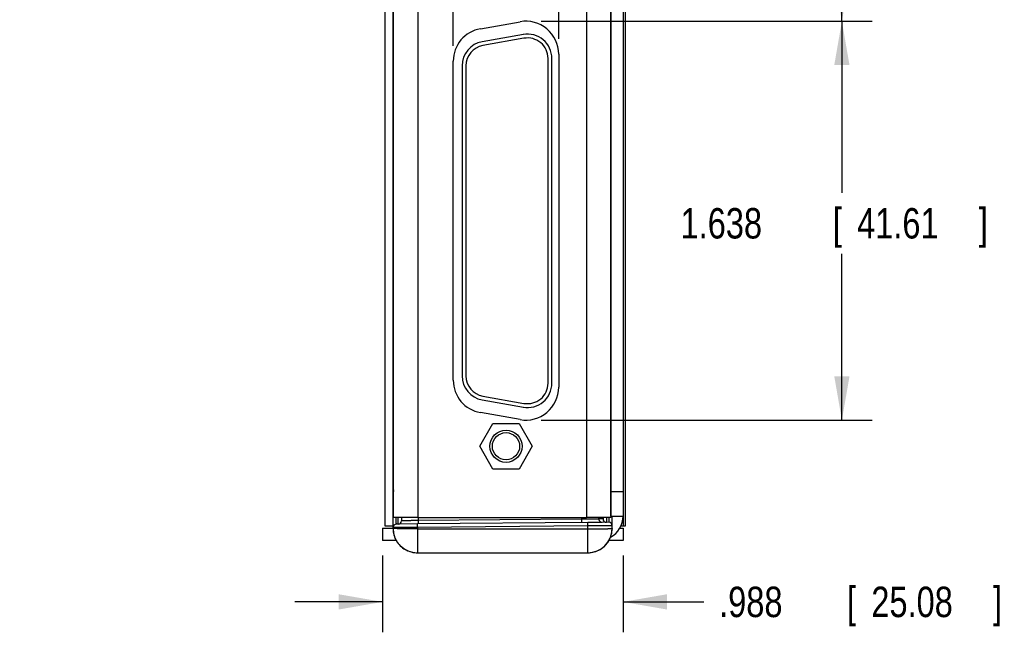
# Model space of a CAD drawing. Header units: inches. Extents: x 0 to 22, y 0 to 17.
# Tile 25 of 35: x 14.8 to 18.8, y 8.6 to 11.2. Entities that reach past the tile are written whole.
import ezdxf

# ---------------------------------------------------------------- set-up
doc = ezdxf.new("R2010")
doc.units = ezdxf.units.IN
doc.header["$LTSCALE"] = 1.21
doc.header["$MEASUREMENT"] = 0
doc.layers.get('0').update_dxf_attribs({"linetype": 'CONTINUOUS'})
doc.layers.add('DIMENSIONS', color=7, linetype='CONTINUOUS')
doc.styles.get("Standard").update_dxf_attribs({"font": 'txt', "width": 0.8})
doc.dimstyles.new('DIMSTYLE_1', dxfattribs={"dimtxt": 0.125, "dimasz": 0.18, "dimexe": 0.18, "dimexo": 0.0625, "dimgap": 0.09, "dimtad": 0, "dimtih": 1, "dimtoh": 1, "dimdec": 3, "dimzin": 4, "dimdsep": 46, "dimtxsty": 'STANDARD', "dimblk": '_FILLED', "dimblk1": '_FILLED', "dimblk2": '_FILLED', "dimcen": 0.09, "dimadec": 0, "dimazin": 0, "dimtp": 0.01, "dimtm": 0.01, "dimtfac": 1, "dimtdec": 3, "dimtofl": 0, "dimtmove": 0, "dimatfit": 3, "dimldrblk": '_FILLED', "dimfxl": 1, "dimtolj": 1, "dimtzin": 4, "dimarcsym": 0})

# ---------------------------------------------------------------- blocks, each defined once
blk = doc.blocks.new('_FILLED')
at = {"color": 0, "linetype": 'BYBLOCK'}
blk.add_solid([(0, 0), (-1, 0.174), (-1, -0.174)], dxfattribs=at)
blk = doc.blocks.new('*D4')
at = {"layer": 'DIMENSIONS', "color": 2, "linetype": 'CONTINUOUS'}
for p, q in [((16.2518, 8.9512), (16.2518, 8.636)), ((17.2393, 8.9512), (17.2393, 8.636)), ((16.2518, 8.761), (15.8918, 8.761)), ((17.2393, 8.761), (17.5716, 8.761))]:
    blk.add_line(p, q, dxfattribs=at)
at = {"layer": 'DIMENSIONS', "color": 2, "linetype": 'CONTINUOUS', "xscale": 0.18, "yscale": 0.18, "zscale": 0.18}
blk.add_blockref('_FILLED', (16.2518, 8.761), dxfattribs=at)
at = {"layer": 'DIMENSIONS', "color": 2, "linetype": 'CONTINUOUS', "xscale": 0.18, "yscale": 0.18, "zscale": 0.18, "rotation": 180}
blk.add_blockref('_FILLED', (17.2393, 8.761), dxfattribs=at)
at = {"layer": 'DIMENSIONS', "color": 2, "linetype": 'CONTINUOUS', "width": 0.8}
for s, p in [('.988', (17.6341, 8.6985)), ('[', (18.1591, 8.6985)), ('25.08', (18.2591, 8.6985)), (']', (18.7591, 8.6985))]:
    blk.add_text(s, height=0.125, dxfattribs=at).set_placement(p)
blk = doc.blocks.new('*D5')
at = {"layer": 'DIMENSIONS', "color": 2, "linetype": 'CONTINUOUS'}
for p, q in [((17.1573, 12.4318), (18.2632, 12.4318)), ((18.1382, 12.4318), (18.1382, 11.9395)), ((18.1382, 11.1457), (18.1382, 11.6895)), ((16.9028, 11.1457), (18.2632, 11.1457))]:
    blk.add_line(p, q, dxfattribs=at)
at = {"layer": 'DIMENSIONS', "color": 2, "linetype": 'CONTINUOUS', "xscale": 0.18, "yscale": 0.18, "zscale": 0.18}
for p, rotation in [((18.1382, 12.4318), 90), ((18.1382, 11.1457), 270)]:
    blk.add_blockref('_FILLED', p, dxfattribs=dict(at, rotation=rotation))
at = {"layer": 'DIMENSIONS', "color": 2, "linetype": 'CONTINUOUS', "width": 0.8}
for s, p in [('1.286', (17.4757, 11.752)), ('[', (18.1007, 11.752)), ('32.66', (18.2007, 11.752)), (']', (18.7007, 11.752))]:
    blk.add_text(s, height=0.125, dxfattribs=at).set_placement(p)
blk = doc.blocks.new('*D6')
at = {"layer": 'DIMENSIONS', "color": 2, "linetype": 'CONTINUOUS'}
for p, q in [((16.9028, 11.1457), (18.2632, 11.1457)), ((18.1382, 11.1457), (18.1382, 10.441)), ((18.1382, 9.5076), (18.1382, 10.191)), ((16.9028, 9.5076), (18.2632, 9.5076))]:
    blk.add_line(p, q, dxfattribs=at)
at = {"layer": 'DIMENSIONS', "color": 2, "linetype": 'CONTINUOUS', "xscale": 0.18, "yscale": 0.18, "zscale": 0.18}
for p, rotation in [((18.1382, 11.1457), 90), ((18.1382, 9.5076), 270)]:
    blk.add_blockref('_FILLED', p, dxfattribs=dict(at, rotation=rotation))
at = {"layer": 'DIMENSIONS', "color": 2, "linetype": 'CONTINUOUS', "width": 0.8}
for s, p in [('1.638', (17.4757, 10.2535)), ('[', (18.1007, 10.2535)), ('41.61', (18.2007, 10.2535)), (']', (18.7007, 10.2535))]:
    blk.add_text(s, height=0.125, dxfattribs=at).set_placement(p)
blk = doc.blocks.new('*D7')
at = {"layer": 'DIMENSIONS', "color": 2, "linetype": 'CONTINUOUS'}
for p, q in [((16.2948, 12.3943), (16.2948, 12.7518)), ((16.5423, 11.0445), (16.5423, 12.7518)), ((16.2948, 12.6268), (15.9491, 12.6268)), ((16.5423, 12.6268), (16.9023, 12.6268))]:
    blk.add_line(p, q, dxfattribs=at)
at = {"layer": 'DIMENSIONS', "color": 2, "linetype": 'CONTINUOUS', "xscale": 0.18, "yscale": 0.18, "zscale": 0.18}
blk.add_blockref('_FILLED', (16.2948, 12.6268), dxfattribs=at)
at = {"layer": 'DIMENSIONS', "color": 2, "linetype": 'CONTINUOUS', "xscale": 0.18, "yscale": 0.18, "zscale": 0.18, "rotation": 180}
blk.add_blockref('_FILLED', (16.5423, 12.6268), dxfattribs=at)
at = {"layer": 'DIMENSIONS', "color": 2, "linetype": 'CONTINUOUS', "width": 0.8}
for s, p in [('[', (15.2866, 12.5643)), (']', (15.7866, 12.5643)), ('.248', (14.7616, 12.5643)), ('6.29', (15.3866, 12.5643))]:
    blk.add_text(s, height=0.125, dxfattribs=at).set_placement(p)
blk = doc.blocks.new('*D8')
at = {"layer": 'DIMENSIONS', "color": 2, "linetype": 'CONTINUOUS'}
for p, q in [((16.5423, 11.0445), (16.5423, 12.9479)), ((16.9753, 11.0732), (16.9753, 12.9479)), ((16.5423, 12.8229), (16.1823, 12.8229)), ((16.9753, 12.8229), (17.3307, 12.8229))]:
    blk.add_line(p, q, dxfattribs=at)
at = {"layer": 'DIMENSIONS', "color": 2, "linetype": 'CONTINUOUS', "xscale": 0.18, "yscale": 0.18, "zscale": 0.18}
blk.add_blockref('_FILLED', (16.5423, 12.8229), dxfattribs=at)
at = {"layer": 'DIMENSIONS', "color": 2, "linetype": 'CONTINUOUS', "xscale": 0.18, "yscale": 0.18, "zscale": 0.18, "rotation": 180}
blk.add_blockref('_FILLED', (16.9753, 12.8229), dxfattribs=at)
at = {"layer": 'DIMENSIONS', "color": 2, "linetype": 'CONTINUOUS', "width": 0.8}
for s, p in [('.433', (17.3932, 12.7604)), ('[', (17.9182, 12.7604)), ('11', (18.0182, 12.7604)), (']', (18.2182, 12.7604))]:
    blk.add_text(s, height=0.125, dxfattribs=at).set_placement(p)

msp = doc.modelspace()

# ---------------------------------------------------------------- linework, layer by layer
at = {"color": 7, "linetype": 'CONTINUOUS'}
for p, q in [((16.2613, 12.3257), (16.2613, 9.0737)), ((16.2948, 9.0628), (16.2948, 12.3321)), ((17.2414, 9.0737), (17.2414, 12.3257)), ((17.2493, 9.0737), (17.2493, 12.3257)), ((16.2973, 9.1078), (16.2973, 12.287)), ((16.3973, 12.2867), (16.3973, 9.1077)), ((17.0888, 12.2867), (17.0888, 9.1077)), ((17.1888, 12.2868), (17.1888, 9.1078)), ((17.1893, 9.1137), (17.1893, 12.2857)), ((17.2393, 12.2857), (17.2393, 9.1137)), ((16.6539, 11.115), (16.8169, 11.1437)), ((16.83, 11.0916), (16.661, 11.0618)), ((16.83, 11.0917), (16.83, 11.0916)), ((16.661, 11.0619), (16.661, 11.0618)), ((16.8327, 11.0758), (16.6637, 11.046)), ((16.9753, 11.0107), (16.9753, 9.6426)), ((16.5423, 9.6714), (16.5423, 10.982)), ((16.5783, 10.9633), (16.5783, 9.6889)), ((16.5943, 10.9633), (16.5943, 9.6889)), ((16.9313, 9.6591), (16.9313, 10.9931)), ((16.9473, 9.6591), (16.9473, 10.9931)), ((16.661, 9.5904), (16.83, 9.5606)), ((16.6637, 9.6062), (16.6637, 9.6063)), ((16.6637, 9.6062), (16.8327, 9.5764)), ((16.8327, 9.5764), (16.8327, 9.5765)), ((16.8169, 9.5097), (16.6539, 9.5384)), ((16.6509, 9.4001), (16.7048, 9.4936)), ((16.7048, 9.4936), (16.7048, 9.4937)), ((16.7048, 9.4936), (16.8128, 9.4936)), ((16.8128, 9.4936), (16.8128, 9.4937)), ((16.8128, 9.4936), (16.8668, 9.4001)), ((16.7048, 9.3066), (16.6509, 9.4001)), ((16.8668, 9.4001), (16.8128, 9.3066)), ((16.2973, 9.3032), (16.2948, 9.3032)), ((16.8128, 9.3066), (16.7048, 9.3066)), ((17.1893, 9.2137), (17.2393, 9.2137)), ((16.2948, 9.1712), (16.2973, 9.1712)), ((16.2948, 9.1607), (16.2973, 9.1607)), ((17.1893, 9.1683), (17.1888, 9.1683)), ((16.2976, 9.1078), (16.2973, 9.1078)), ((16.3273, 9.1077), (16.2976, 9.1078)), ((16.3973, 9.1077), (16.3273, 9.1077)), ((16.3298, 9.1077), (16.3298, 9.0942)), ((16.3973, 9.1077), (17.0888, 9.1077)), ((16.3986, 9.1077), (16.3986, 9.0949)), ((17.0688, 9.1007), (16.3986, 9.0949)), ((17.0688, 9.1077), (17.0688, 9.1007)), ((17.1587, 9.1077), (17.0888, 9.1077)), ((17.14, 9.1077), (17.14, 9.1015)), ((17.1571, 9.1019), (17.14, 9.1015)), ((17.1888, 9.1078), (17.1587, 9.1077)), ((17.1893, 9.1137), (17.2393, 9.1137)), ((17.1948, 9.0628), (17.1948, 9.1137)), ((16.2518, 9.0637), (16.2948, 9.0637)), ((16.2518, 9.0637), (16.2518, 9.0137)), ((16.2613, 9.0737), (16.2948, 9.0737)), ((16.3085, 9.0803), (16.3085, 9.0806)), ((16.3162, 9.0804), (16.3085, 9.0803)), ((16.3947, 9.081), (16.3162, 9.0804)), ((16.3947, 9.081), (16.3162, 9.0804)), ((16.3162, 9.0804), (16.3162, 9.0807)), ((17.0947, 9.0871), (16.3947, 9.081)), ((16.3948, 9.067), (16.3947, 9.081)), ((17.0948, 9.0731), (16.3948, 9.067)), ((16.3948, 9.067), (16.3948, 8.9628)), ((16.3948, 9.0609), (17.0948, 9.0609)), ((17.1539, 9.0877), (17.0947, 9.0872)), ((17.1539, 9.0877), (17.0947, 9.0871)), ((17.0948, 9.0731), (17.0947, 9.0871)), ((17.0948, 8.9628), (17.0948, 9.0731)), ((17.1809, 9.0879), (17.1539, 9.0877)), ((17.1809, 9.0882), (17.1809, 9.0879)), ((17.1948, 9.0628), (17.1948, 9.0603)), ((17.2259, 9.0637), (17.2393, 9.0637)), ((17.2309, 9.0737), (17.2493, 9.0737)), ((17.2393, 9.0637), (17.2393, 9.0137)), ((16.3078, 9.0137), (16.2518, 9.0137)), ((17.2393, 9.0137), (17.1819, 9.0137)), ((16.3948, 8.9628), (17.0948, 8.9628))]:
    msp.add_line(p, q, dxfattribs=at)
for points in [[(16.2948, 9.0628), (16.2951, 9.0559), (16.2958, 9.0491), (16.2969, 9.0425), (16.2985, 9.0359), (16.3005, 9.0297), (16.3029, 9.0235), (16.3056, 9.0176), (16.3087, 9.0119), (16.3123, 9.0063), (16.316, 9.0012), (16.3201, 8.9963), (16.3247, 8.9914), (16.3293, 8.9872), (16.3343, 8.9832), (16.3397, 8.9793), (16.3453, 8.9759), (16.351, 8.9728), (16.3572, 8.9701), (16.3634, 8.9678), (16.3698, 8.9659), (16.3765, 8.9645), (16.3832, 8.9634)], [(17.0948, 8.9628), (17.1016, 8.963), (17.1084, 8.9637), (17.1149, 8.9648), (17.1215, 8.9664), (17.1277, 8.9683), (17.1338, 8.9707), (17.1398, 8.9734), (17.1453, 8.9765), (17.1509, 8.98), (17.1561, 8.9837), (17.1609, 8.9877), (17.1657, 8.9922), (17.1701, 8.9969), (17.174, 9.0017), (17.1778, 9.0069), (17.1814, 9.0126), (17.1843, 9.0181), (17.187, 9.0239), (17.1893, 9.03), (17.1913, 9.0365), (17.1928, 9.0428), (17.1939, 9.0493), (17.1946, 9.056), (17.1948, 9.0603)], [(16.3832, 8.9634), (16.39, 8.9629), (16.3948, 8.9628)]]:
    msp.add_lwpolyline(points, dxfattribs=at)
for radius in [0.066, 0.056]:
    msp.add_circle((16.7588, 9.4001), radius, dxfattribs=at)
for centre, radius, start, end in [((16.8403, 11.0107), 0.135, 0, 100), ((16.6773, 10.982), 0.135, 100, 180), ((16.8473, 10.9931), 0.1, 0, 100), ((16.6783, 10.9633), 0.1, 100, 180), ((16.6783, 10.9633), 0.084, 100, 180), ((16.8473, 10.9931), 0.084, 0, 100), ((16.6773, 9.6714), 0.135, 180, 260), ((16.6783, 9.6889), 0.1, 180, 260), ((16.6783, 9.6889), 0.084, 180, 260), ((16.8403, 9.6426), 0.135, 260, 360), ((16.8473, 9.6591), 0.1, 260, 360), ((16.8473, 9.6591), 0.084, 260, 360), ((16.3148, 9.2119), 0.02, 151.109, 180), ((17.1393, 9.1137), 0.1, 299.0484, 360), ((16.3086, 9.0665), 0.0138, 90.5, 180), ((16.3948, 9.0628), 0.1, 180, 270), ((16.316, 9.0942), 0.0138, 270.5, 360), ((17.0948, 9.0628), 0.1, 270, 358.6214), ((17.181, 9.0742), 0.0138, 0, 90.5)]:
    msp.add_arc(centre, radius, start, end, dxfattribs=at)
for points, knots in [([(16.2973, 9.2213), (16.2971, 9.221), (16.2967, 9.2202), (16.2961, 9.2188), (16.2955, 9.2172), (16.2951, 9.2155), (16.2949, 9.2137), (16.2948, 9.2125), (16.2948, 9.2119)], [0, 0, 0, 0, 0.115466, 0.282649, 0.45318, 0.629228, 0.811601, 1, 1, 1, 1]), ([(16.2973, 9.2144), (16.2972, 9.2143), (16.2969, 9.214), (16.2964, 9.2133), (16.2958, 9.2125), (16.2954, 9.2116), (16.2951, 9.2107), (16.2949, 9.2097), (16.2948, 9.2091), (16.2948, 9.2088)], [0, 0, 0, 0, 0.049339, 0.218647, 0.382457, 0.541431, 0.69656, 0.848987, 1, 1, 1, 1]), ([(16.2948, 9.1969), (16.2948, 9.1972), (16.2949, 9.1979), (16.2951, 9.199), (16.2956, 9.2001), (16.2962, 9.2011), (16.2968, 9.2018), (16.2972, 9.2023), (16.2973, 9.2024)], [0, 0, 0, 0, 0.172646, 0.347381, 0.526123, 0.710475, 0.901638, 1, 1, 1, 1]), ([(16.3085, 9.0808), (16.3085, 9.0811), (16.3084, 9.0815), (16.3085, 9.0826), (16.3084, 9.084), (16.3084, 9.0858), (16.3084, 9.088), (16.3084, 9.0906), (16.3084, 9.0935), (16.3084, 9.0967), (16.3084, 9.1003), (16.3084, 9.104), (16.3084, 9.1065), (16.3083, 9.1077)], [0, 0, 0, 0, 0.022825, 0.06064, 0.113265, 0.180435, 0.261798, 0.35694, 0.465384, 0.586512, 0.71973, 0.864442, 1, 1, 1, 1]), ([(16.3162, 9.0809), (16.3161, 9.0812), (16.3163, 9.0816), (16.3162, 9.0827), (16.3162, 9.0841), (16.3162, 9.0859), (16.3163, 9.0881), (16.3163, 9.0906), (16.3163, 9.0935), (16.3163, 9.0968), (16.3163, 9.1004), (16.3163, 9.1041), (16.3163, 9.1065), (16.3163, 9.1077)], [0, 0, 0, 0, 0.022902, 0.060845, 0.11364, 0.181019, 0.262637, 0.358077, 0.466853, 0.588409, 0.722132, 0.867302, 1, 1, 1, 1]), ([(17.0688, 9.1007), (17.0688, 9.1002), (17.0688, 9.0992), (17.0688, 9.0977), (17.0688, 9.0962), (17.0688, 9.0948), (17.0688, 9.0934), (17.0688, 9.0922), (17.0688, 9.091), (17.0688, 9.09), (17.0688, 9.0891), (17.0688, 9.0883), (17.0687, 9.0878), (17.0687, 9.0873), (17.0687, 9.0871), (17.0687, 9.0869), (17.0687, 9.0869)], [0, 0, 0, 0, 0.111844, 0.222287, 0.329942, 0.433455, 0.531526, 0.622922, 0.706494, 0.781194, 0.846082, 0.900347, 0.943309, 0.974436, 0.993361, 1, 1, 1, 1]), ([(17.14, 9.1015), (17.1398, 9.1015), (17.1395, 9.1015), (17.1387, 9.1015), (17.1376, 9.1015), (17.1361, 9.1014), (17.1342, 9.1014), (17.132, 9.1014), (17.1295, 9.1014), (17.1266, 9.1013), (17.1234, 9.1013), (17.12, 9.1013), (17.1162, 9.1012), (17.1122, 9.1012), (17.108, 9.1011), (17.1035, 9.1011), (17.0989, 9.101), (17.0941, 9.101), (17.0892, 9.1009), (17.0842, 9.1009), (17.0791, 9.1008), (17.074, 9.1008), (17.0705, 9.1007), (17.0688, 9.1007)], [0, 0, 0, 0, 0.005224, 0.015795, 0.031659, 0.052726, 0.078881, 0.109978, 0.145833, 0.186264, 0.231045, 0.27993, 0.332665, 0.388957, 0.448499, 0.510976, 0.576032, 0.643333, 0.712495, 0.783133, 0.854864, 0.927289, 1, 1, 1, 1]), ([(17.14, 9.1015), (17.14, 9.101), (17.14, 9.0999), (17.1403, 9.0984), (17.1407, 9.0969), (17.1413, 9.0955), (17.1421, 9.0941), (17.143, 9.0928), (17.144, 9.0917), (17.1452, 9.0907), (17.1465, 9.0898), (17.1478, 9.089), (17.1493, 9.0884), (17.1508, 9.088), (17.1523, 9.0878), (17.1533, 9.0877), (17.1539, 9.0877)], [0, 0, 0, 0, 0.07145, 0.142899, 0.214346, 0.28579, 0.35723, 0.428666, 0.500097, 0.571524, 0.642946, 0.714363, 0.785776, 0.857186, 0.928594, 1, 1, 1, 1]), ([(17.158, 9.1077), (17.158, 9.1073), (17.1579, 9.1064), (17.1578, 9.105), (17.1576, 9.1037), (17.1574, 9.1028), (17.1573, 9.1022), (17.1571, 9.1019), (17.1571, 9.1019)], [0, 0, 0, 0, 0.200407, 0.479303, 0.698702, 0.857815, 0.956716, 1, 1, 1, 1]), ([(17.1571, 9.1019), (17.1571, 9.1014), (17.1571, 9.1004), (17.1574, 9.0988), (17.1578, 9.0973), (17.1584, 9.0959), (17.1592, 9.0945), (17.1601, 9.0933), (17.1611, 9.0921), (17.1623, 9.0911), (17.1636, 9.0902), (17.1649, 9.0894), (17.1664, 9.0889), (17.1679, 9.0884), (17.1694, 9.0882), (17.1704, 9.0881), (17.1709, 9.0881)], [0, 0, 0, 0, 0.07145, 0.142899, 0.214346, 0.28579, 0.35723, 0.428666, 0.500097, 0.571524, 0.642946, 0.714363, 0.785776, 0.857186, 0.928594, 1, 1, 1, 1]), ([(17.1723, 9.1077), (17.1722, 9.1065), (17.1722, 9.1043), (17.1721, 9.101), (17.1719, 9.0981), (17.1718, 9.0955), (17.1717, 9.0933), (17.1715, 9.0915), (17.1714, 9.0901), (17.1713, 9.0891), (17.1712, 9.0885), (17.171, 9.0882), (17.1709, 9.0881)], [0, 0, 0, 0, 0.181419, 0.347356, 0.495901, 0.626277, 0.737848, 0.830074, 0.902503, 0.954839, 0.987009, 1, 1, 1, 1]), ([(17.1811, 9.1077), (17.1811, 9.1066), (17.1811, 9.1043), (17.1811, 9.1011), (17.1811, 9.0982), (17.181, 9.0956), (17.181, 9.0934), (17.181, 9.0916), (17.181, 9.0902), (17.181, 9.0891), (17.1809, 9.0887), (17.1809, 9.0884)], [0, 0, 0, 0, 0.181855, 0.350899, 0.502091, 0.634748, 0.748258, 0.841962, 0.915371, 0.968142, 1, 1, 1, 1]), ([(16.3948, 9.0609), (16.3926, 9.0609), (16.388, 9.061), (16.3812, 9.061), (16.3745, 9.061), (16.3679, 9.061), (16.3614, 9.0611), (16.3551, 9.0611), (16.3489, 9.0611), (16.343, 9.0612), (16.3373, 9.0613), (16.3318, 9.0614), (16.3267, 9.0614), (16.3219, 9.0615), (16.3174, 9.0616), (16.3133, 9.0617), (16.3095, 9.0618), (16.3062, 9.0619), (16.3032, 9.062), (16.3008, 9.0621), (16.2987, 9.0623), (16.2971, 9.0624), (16.2959, 9.0625), (16.2953, 9.0626), (16.2948, 9.0627), (16.2948, 9.0628)], [0, 0, 0, 0, 0.068196, 0.136074, 0.203317, 0.269613, 0.334653, 0.398132, 0.459756, 0.519237, 0.576299, 0.630674, 0.68211, 0.730368, 0.775222, 0.816464, 0.853902, 0.887362, 0.91669, 0.941748, 0.962424, 0.978624, 0.990281, 0.997366, 1, 1, 1, 1]), ([(16.3948, 9.067), (16.3926, 9.067), (16.388, 9.0669), (16.3812, 9.0669), (16.3745, 9.0669), (16.3679, 9.0668), (16.3614, 9.0668), (16.355, 9.0667), (16.3489, 9.0667), (16.3429, 9.0667), (16.3372, 9.0666), (16.3318, 9.0666), (16.3267, 9.0666), (16.3219, 9.0665), (16.3174, 9.0665), (16.3133, 9.0665), (16.3095, 9.0665), (16.3062, 9.0665), (16.3033, 9.0665), (16.3008, 9.0665), (16.2987, 9.0665), (16.2971, 9.0665), (16.2958, 9.0664), (16.2954, 9.0666), (16.2951, 9.0665)], [0, 0, 0, 0, 0.068424, 0.136534, 0.20399, 0.270492, 0.335725, 0.399378, 0.461174, 0.520824, 0.578047, 0.632571, 0.684148, 0.732533, 0.777501, 0.818847, 0.856376, 0.889915, 0.919312, 0.944424, 0.965138, 0.981355, 0.992993, 1, 1, 1, 1]), ([(16.3986, 9.0949), (16.3969, 9.0948), (16.3935, 9.0948), (16.3883, 9.0948), (16.3833, 9.0947), (16.3783, 9.0947), (16.3734, 9.0946), (16.3687, 9.0946), (16.3642, 9.0945), (16.3598, 9.0945), (16.3557, 9.0944), (16.3518, 9.0944), (16.3482, 9.0944), (16.3449, 9.0943), (16.3418, 9.0943), (16.3391, 9.0943), (16.3367, 9.0942), (16.3347, 9.0942), (16.333, 9.0942), (16.3317, 9.0942), (16.3307, 9.0942), (16.3302, 9.0942), (16.33, 9.0942)], [0, 0, 0, 0, 0.075364, 0.150226, 0.224186, 0.296819, 0.367725, 0.436516, 0.502794, 0.566229, 0.626462, 0.68317, 0.736055, 0.784824, 0.829207, 0.868968, 0.903879, 0.933757, 0.95843, 0.97776, 0.991642, 1, 1, 1, 1]), ([(16.3986, 9.0949), (16.3986, 9.0944), (16.3986, 9.0933), (16.3986, 9.0918), (16.3986, 9.0903), (16.3986, 9.0889), (16.3986, 9.0876), (16.3986, 9.0863), (16.3986, 9.0852), (16.3986, 9.0841), (16.3986, 9.0832), (16.3986, 9.0825), (16.3986, 9.0819), (16.3986, 9.0815), (16.3985, 9.0813), (16.3985, 9.0811), (16.3985, 9.0811)], [0, 0, 0, 0, 0.111844, 0.222287, 0.329942, 0.433455, 0.531526, 0.622922, 0.706494, 0.781194, 0.846082, 0.900347, 0.943309, 0.974436, 0.993361, 1, 1, 1, 1]), ([(17.1946, 9.0741), (17.1943, 9.0742), (17.1938, 9.074), (17.1926, 9.0741), (17.191, 9.074), (17.1889, 9.074), (17.1864, 9.074), (17.1835, 9.0739), (17.1801, 9.0739), (17.1764, 9.0738), (17.1723, 9.0738), (17.1678, 9.0738), (17.163, 9.0737), (17.1578, 9.0736), (17.1524, 9.0736), (17.1467, 9.0735), (17.1408, 9.0735), (17.1346, 9.0734), (17.1283, 9.0734), (17.1218, 9.0733), (17.1152, 9.0733), (17.1084, 9.0732), (17.1016, 9.0732), (17.0971, 9.0731), (17.0948, 9.0731)], [0, 0, 0, 0, 0.007011, 0.018653, 0.034873, 0.055592, 0.080706, 0.110105, 0.143646, 0.181176, 0.222521, 0.267486, 0.315868, 0.367441, 0.421961, 0.47918, 0.538826, 0.600619, 0.664269, 0.729501, 0.796003, 0.863461, 0.931573, 1, 1, 1, 1]), ([(17.0948, 9.0609), (17.0971, 9.0609), (17.1016, 9.061), (17.1084, 9.061), (17.1151, 9.061), (17.1218, 9.061), (17.1283, 9.0611), (17.1346, 9.0611), (17.1408, 9.0611), (17.1467, 9.0612), (17.1524, 9.0613), (17.1578, 9.0614), (17.163, 9.0614), (17.1678, 9.0615), (17.1723, 9.0616), (17.1764, 9.0617), (17.1801, 9.0618), (17.1835, 9.0619), (17.1864, 9.062), (17.1889, 9.0621), (17.191, 9.0623), (17.1926, 9.0624), (17.1938, 9.0625), (17.1944, 9.0626), (17.1948, 9.0627), (17.1948, 9.0628)], [0, 0, 0, 0, 0.068186, 0.136063, 0.203308, 0.269604, 0.334644, 0.398124, 0.459749, 0.519231, 0.576293, 0.630669, 0.682106, 0.730364, 0.775219, 0.816462, 0.8539, 0.887361, 0.916688, 0.941747, 0.962423, 0.978623, 0.990281, 0.997365, 1, 1, 1, 1])]:
    msp.add_open_spline(points, degree=3, knots=knots, dxfattribs=at)
for points in [[(16.2951, 9.0665), (16.295, 9.0665), (16.2948, 9.0665), (16.2948, 9.0665)], [(16.3085, 9.0806), (16.3084, 9.0806), (16.3085, 9.0807), (16.3085, 9.0808)], [(16.3162, 9.0807), (16.3162, 9.0807), (16.3162, 9.0808), (16.3162, 9.0809)], [(16.33, 9.0942), (16.33, 9.0942), (16.3299, 9.0942), (16.3298, 9.0942)], [(17.1809, 9.0884), (17.181, 9.0884), (17.181, 9.0882), (17.1809, 9.0882)], [(17.1948, 9.0742), (17.1948, 9.0741), (17.1947, 9.0741), (17.1946, 9.0741)]]:
    msp.add_open_spline(points, degree=3, dxfattribs=at)

# ---------------------------------------------------------------- dimensions: what is measured, and where the dimension line sits
at = {"layer": 'DIMENSIONS', "color": 2, "linetype": 'CONTINUOUS'}
dim = msp.add_linear_dim(base=(16.9753, 12.8229), p1=(16.5423, 11.0445), p2=(16.9753, 11.0732), dimstyle='DIMSTYLE_1', dxfattribs=at)
dim.commit()
dim.dimension.update_dxf_attribs({"geometry": '*D8', "text_midpoint": (17.8557, 12.8229), "dimtype": 160})
for base, p1, p2, angle, picture, middle in [((16.2948292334, 12.6268108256), (16.5423292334, 11.0445081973), (16.2948292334, 12.3942529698), 180, '*D7', (15.3241372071, 12.6268108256)), ((18.1382, 12.4318), (16.9028, 11.1457), (17.1573, 12.4318), 90, '*D5', (18.1382, 11.8145)), ((18.1382, 9.5076), (16.9028, 11.1457), (16.9028, 9.5076), 270, '*D6', (18.1382, 10.316)), ((16.2518292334, 8.7610429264), (17.2393292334, 8.9511674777), (16.2518292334, 8.9511674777), 180, '*D4', (18.2465995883, 8.7610429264))]:
    dim = msp.add_linear_dim(base=base, p1=p1, p2=p2, angle=angle, dimstyle='DIMSTYLE_1', dxfattribs=at)
    dim.commit()
    dim.dimension.update_dxf_attribs({"geometry": picture, "text_midpoint": middle, "dimtype": 160})

doc.saveas('drawing.dxf')
